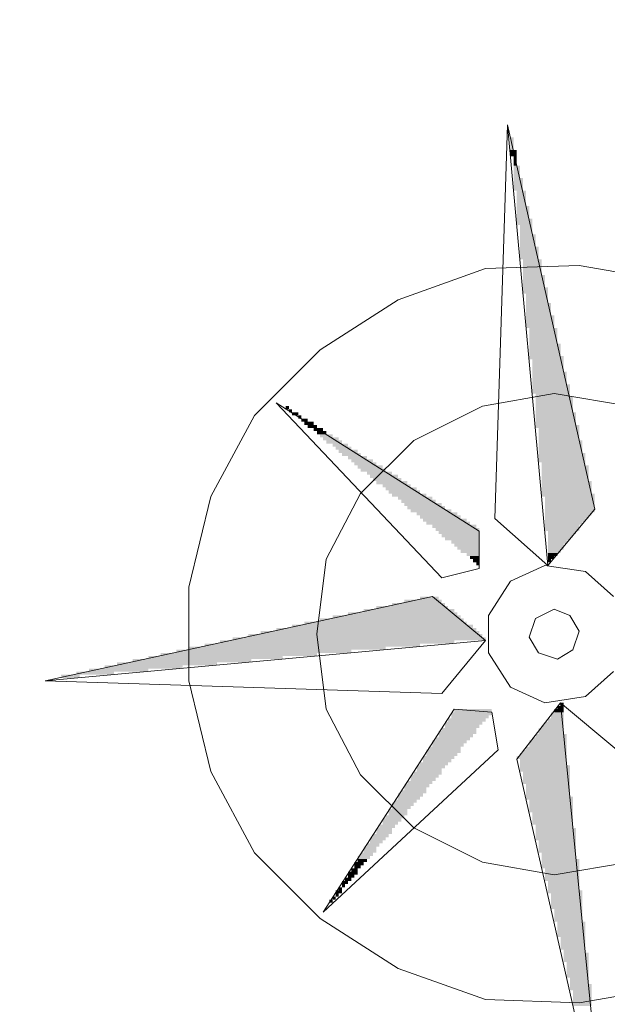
# Model space of a CAD drawing. Header units: millimetres. Extents: x -587 to 358276, y -26688 to 221215.
# Tile 216 of 256: x 11931 to 12011, y 11487 to 11621. Entities that reach past the tile are written whole.
import ezdxf

# ---------------------------------------------------------------- set-up
doc = ezdxf.new("R2010")
doc.units = ezdxf.units.MM
doc.header["$MEASUREMENT"] = 0
for name, color, linetype, lineweight in [('Nowe_820-G Rysunki Obrazki_Nr_pióra__1', 7, 'Continuous', 13), ('Nowe_820-G Rysunki Obrazki_Nr_pióra__23', 7, 'Continuous', 15), ('wymiarowanie', 176, 'Continuous', 9)]:
    doc.layers.add(name, color=color, linetype=linetype, lineweight=lineweight)
doc.styles.add('styl2', font='simplex.shx')
doc.dimstyles.new('Skala 1-50', dxfattribs={"dimtxt": 12, "dimasz": 5, "dimexe": 1, "dimexo": 1, "dimgap": 1.5, "dimtad": 1, "dimdec": 1, "dimrnd": 0.5, "dimtxsty": 'styl2', "dimblk": 'ARCHTICK', "dimcen": 5, "dimadec": 0, "dimazin": 0, "dimtfac": 1, "dimtdec": 1, "dimtmove": 1, "dimatfit": 3, "dimldrblk": 'ARCHTICK', "dimfxl": 5, "dimfxlon": 1, "dimlwd": -1, "dimlwe": -1, "dimarcsym": 0})

# ---------------------------------------------------------------- blocks, each defined once
blk = doc.blocks.new('_ArchTick')
at = {"color": 0, "linetype": 'ByBlock', "const_width": 0.15}
blk.add_lwpolyline([(-0.5, -0.5), (0.5, 0.5)], dxfattribs=at)
blk = doc.blocks.new('*D3621')
at = {"layer": 'Defpoints', "color": 0}
for p in [(11902.33, 11678.32), (11902.33, 11400.57), (11882.33, 11380.57)]:
    blk.add_point(p, dxfattribs=at)
at = {"layer": 'wymiarowanie', "color": 0}
for p, q in [((11882.33, 11673.32), (11882.33, 11679.32)), ((11902.33, 11673.32), (11902.33, 11679.32)), ((11882.33, 11678.32), (11902.33, 11678.32)), ((11902.33, 11678.32), (11948.55, 11678.32))]:
    blk.add_line(p, q, dxfattribs=at)
at = {"layer": 'wymiarowanie', "color": 0, "xscale": 5, "yscale": 5, "zscale": 5, "rotation": 180}
blk.add_blockref('_ArchTick', (11882.33, 11678.32), dxfattribs=at)
at = {"layer": 'wymiarowanie', "color": 0, "xscale": 5, "yscale": 5, "zscale": 5}
blk.add_blockref('_ArchTick', (11902.33, 11678.32), dxfattribs=at)
at = {"layer": 'wymiarowanie', "color": 0, "insert": (11938.31, 11686.12), "char_height": 12, "attachment_point": 5, "style": 'styl2'}
blk.add_mtext('20', dxfattribs=at)

msp = doc.modelspace()

# ---------------------------------------------------------------- hatches: boundary and pattern name
at = {"layer": 'Nowe_820-G Rysunki Obrazki_Nr_pióra__1', "linetype": 'Continuous', "lineweight": 0}
for points in [[(11998.31, 11604.78), (11997.88, 11604.78), (11997.88, 11603.09), (11998.31, 11603.09)], [(11998.31, 11604.78), (11997.88, 11604.78), (11997.88, 11603.09), (11998.31, 11603.09)], [(11997.88, 11603.09), (11997.88, 11602.24), (11998.73, 11602.24), (11998.73, 11603.09)], [(11997.88, 11603.09), (11997.88, 11602.24), (11998.73, 11602.24), (11998.73, 11603.09)], [(11998.31, 11600.97), (11998.73, 11600.97), (11998.73, 11602.24), (11998.31, 11602.24)], [(11998.31, 11600.97), (11998.73, 11600.97), (11998.73, 11602.24), (11998.31, 11602.24)], [(11998.31, 11599.28), (11999.15, 11599.28), (11999.15, 11600.97), (11998.31, 11600.97)], [(11998.31, 11599.28), (11999.15, 11599.28), (11999.15, 11600.97), (11998.31, 11600.97)], [(11998.31, 11597.58), (11999.58, 11597.58), (11999.58, 11599.28), (11998.31, 11599.28)], [(11998.31, 11597.58), (11999.58, 11597.58), (11999.58, 11599.28), (11998.31, 11599.28)], [(11998.73, 11595.47), (12000, 11595.47), (12000, 11597.58), (11998.73, 11597.58)], [(11998.73, 11595.47), (12000, 11595.47), (12000, 11597.58), (11998.73, 11597.58)], [(11998.73, 11593.77), (12000.42, 11593.77), (12000.42, 11595.47), (11998.73, 11595.47)], [(11998.73, 11593.77), (12000.42, 11593.77), (12000.42, 11595.47), (11998.73, 11595.47)], [(11998.73, 11592.93), (12000.85, 11592.93), (12000.85, 11593.77), (11998.73, 11593.77)], [(11998.73, 11592.93), (12000.85, 11592.93), (12000.85, 11593.77), (11998.73, 11593.77)], [(11999.15, 11591.66), (12000.85, 11591.66), (12000.85, 11592.93), (11999.15, 11592.93)], [(11999.15, 11591.66), (12000.85, 11591.66), (12000.85, 11592.93), (11999.15, 11592.93)], [(11999.15, 11589.96), (12001.27, 11589.96), (12001.27, 11591.66), (11999.15, 11591.66)], [(11999.15, 11589.96), (12001.27, 11589.96), (12001.27, 11591.66), (11999.15, 11591.66)], [(11999.15, 11588.27), (12001.69, 11588.27), (12001.69, 11589.96), (11999.15, 11589.96)], [(11999.15, 11588.27), (12001.69, 11588.27), (12001.69, 11589.96), (11999.15, 11589.96)], [(11999.58, 11586.15), (12002.12, 11586.15), (12002.12, 11588.27), (11999.58, 11588.27)], [(11999.58, 11586.15), (12002.12, 11586.15), (12002.12, 11588.27), (11999.58, 11588.27)], [(11999.58, 11584.46), (12002.54, 11584.46), (12002.54, 11586.15), (11999.58, 11586.15)], [(11999.58, 11584.46), (12002.54, 11584.46), (12002.54, 11586.15), (11999.58, 11586.15)], [(11999.58, 11583.61), (12002.96, 11583.61), (12002.96, 11584.46), (11999.58, 11584.46)], [(11999.58, 11583.61), (12002.96, 11583.61), (12002.96, 11584.46), (11999.58, 11584.46)], [(12000, 11582.34), (12002.96, 11582.34), (12002.96, 11583.61), (12000, 11583.61)], [(12000, 11582.34), (12002.96, 11582.34), (12002.96, 11583.61), (12000, 11583.61)], [(12000, 11580.65), (12003.39, 11580.65), (12003.39, 11582.34), (12000, 11582.34)], [(12000, 11580.65), (12003.39, 11580.65), (12003.39, 11582.34), (12000, 11582.34)], [(12000, 11578.96), (12003.81, 11578.96), (12003.81, 11580.65), (12000, 11580.65)], [(12000, 11578.96), (12003.81, 11578.96), (12003.81, 11580.65), (12000, 11580.65)], [(12000.42, 11576.84), (12004.23, 11576.84), (12004.23, 11578.96), (12000.42, 11578.96)], [(12000.42, 11576.84), (12004.23, 11576.84), (12004.23, 11578.96), (12000.42, 11578.96)], [(12000.42, 11575.15), (12004.66, 11575.15), (12004.66, 11576.84), (12000.42, 11576.84)], [(12000.42, 11575.15), (12004.66, 11575.15), (12004.66, 11576.84), (12000.42, 11576.84)], [(12000.42, 11574.72), (12005.08, 11574.72), (12005.08, 11575.15), (12000.42, 11575.15)], [(12000.42, 11574.72), (12005.08, 11574.72), (12005.08, 11575.15), (12000.42, 11575.15)], [(12000.85, 11573.03), (12005.08, 11573.03), (12005.08, 11574.72), (12000.85, 11574.72)], [(12000.85, 11573.03), (12005.08, 11573.03), (12005.08, 11574.72), (12000.85, 11574.72)], [(12000.85, 11571.34), (12005.5, 11571.34), (12005.5, 11573.03), (12000.85, 11573.03)], [(12000.85, 11571.34), (12005.5, 11571.34), (12005.5, 11573.03), (12000.85, 11573.03)], [(12000.85, 11570.07), (12005.93, 11570.07), (12005.93, 11571.34), (12000.85, 11571.34)], [(12000.85, 11570.07), (12005.93, 11570.07), (12005.93, 11571.34), (12000.85, 11571.34)], [(12001.27, 11569.64), (12005.93, 11569.64), (12005.93, 11570.07), (12001.27, 11570.07)], [(12001.27, 11569.64), (12005.93, 11569.64), (12005.93, 11570.07), (12001.27, 11570.07)], [(11967.83, 11568.37), (11967.4, 11568.37), (11967.4, 11567.95), (11967.83, 11567.95)], [(11967.83, 11568.37), (11967.4, 11568.37), (11967.4, 11567.95), (11967.83, 11567.95)], [(12001.27, 11567.53), (12006.35, 11567.53), (12006.35, 11569.64), (12001.27, 11569.64)], [(12001.27, 11567.53), (12006.35, 11567.53), (12006.35, 11569.64), (12001.27, 11569.64)], [(11967.83, 11567.53), (11968.25, 11567.53), (11968.25, 11567.95), (11967.83, 11567.95)], [(11967.83, 11567.53), (11968.25, 11567.53), (11968.25, 11567.95), (11967.83, 11567.95)], [(11968.25, 11567.1), (11969.1, 11567.1), (11969.1, 11567.53), (11968.25, 11567.53)], [(11968.25, 11567.1), (11969.1, 11567.1), (11969.1, 11567.53), (11968.25, 11567.53)], [(11969.1, 11566.68), (11969.52, 11566.68), (11969.52, 11567.1), (11969.1, 11567.1)], [(11969.1, 11566.68), (11969.52, 11566.68), (11969.52, 11567.1), (11969.1, 11567.1)], [(12001.27, 11565.83), (12006.77, 11565.83), (12006.77, 11567.53), (12001.27, 11567.53)], [(12001.27, 11565.83), (12006.77, 11565.83), (12006.77, 11567.53), (12001.27, 11567.53)], [(11969.52, 11566.26), (11970.37, 11566.26), (11970.37, 11566.68), (11969.52, 11566.68)], [(11969.52, 11566.26), (11970.37, 11566.26), (11970.37, 11566.68), (11969.52, 11566.68)], [(11969.94, 11565.83), (11971.21, 11565.83), (11971.21, 11566.26), (11969.94, 11566.26)], [(11969.94, 11565.83), (11971.21, 11565.83), (11971.21, 11566.26), (11969.94, 11566.26)], [(11970.37, 11565.41), (11971.64, 11565.41), (11971.64, 11565.83), (11970.37, 11565.83)], [(11970.37, 11565.41), (11971.64, 11565.41), (11971.64, 11565.83), (11970.37, 11565.83)], [(12001.27, 11565.41), (12007.2, 11565.41), (12007.2, 11565.83), (12001.27, 11565.83)], [(12001.27, 11565.41), (12007.2, 11565.41), (12007.2, 11565.83), (12001.27, 11565.83)], [(11971.21, 11564.99), (11972.48, 11564.99), (11972.48, 11565.41), (11971.21, 11565.41)], [(11971.21, 11564.99), (11972.48, 11564.99), (11972.48, 11565.41), (11971.21, 11565.41)], [(11971.64, 11564.56), (11972.91, 11564.56), (11972.91, 11564.99), (11971.64, 11564.99)], [(11971.64, 11564.56), (11972.91, 11564.56), (11972.91, 11564.99), (11971.64, 11564.99)], [(11972.06, 11564.14), (11973.75, 11564.14), (11973.75, 11564.56), (11972.06, 11564.56)], [(11972.06, 11564.14), (11973.75, 11564.14), (11973.75, 11564.56), (11972.06, 11564.56)], [(12001.69, 11563.72), (12007.2, 11563.72), (12007.2, 11565.41), (12001.69, 11565.41)], [(12001.69, 11563.72), (12007.2, 11563.72), (12007.2, 11565.41), (12001.69, 11565.41)], [(11972.48, 11563.72), (11974.6, 11563.72), (11974.6, 11564.14), (11972.48, 11564.14)], [(11972.48, 11563.72), (11974.6, 11563.72), (11974.6, 11564.14), (11972.48, 11564.14)], [(11972.91, 11563.29), (11975.02, 11563.29), (11975.02, 11563.72), (11972.91, 11563.72)], [(11972.91, 11563.29), (11975.02, 11563.29), (11975.02, 11563.72), (11972.91, 11563.72)], [(11973.75, 11562.87), (11975.87, 11562.87), (11975.87, 11563.29), (11973.75, 11563.29)], [(11973.75, 11562.87), (11975.87, 11562.87), (11975.87, 11563.29), (11973.75, 11563.29)], [(12001.69, 11562.02), (12007.62, 11562.02), (12007.62, 11563.72), (12001.69, 11563.72)], [(12001.69, 11562.02), (12007.62, 11562.02), (12007.62, 11563.72), (12001.69, 11563.72)], [(11974.18, 11562.45), (11976.29, 11562.45), (11976.29, 11562.87), (11974.18, 11562.87)], [(11974.18, 11562.45), (11976.29, 11562.45), (11976.29, 11562.87), (11974.18, 11562.87)], [(11974.6, 11562.02), (11977.14, 11562.02), (11977.14, 11562.45), (11974.6, 11562.45)], [(11974.6, 11562.02), (11977.14, 11562.02), (11977.14, 11562.45), (11974.6, 11562.45)], [(11975.02, 11561.6), (11977.56, 11561.6), (11977.56, 11562.02), (11975.02, 11562.02)], [(11975.02, 11561.6), (11977.56, 11561.6), (11977.56, 11562.02), (11975.02, 11562.02)], [(12001.69, 11560.75), (12008.04, 11560.75), (12008.04, 11562.02), (12001.69, 11562.02)], [(12001.69, 11560.75), (12008.04, 11560.75), (12008.04, 11562.02), (12001.69, 11562.02)], [(11975.87, 11561.18), (11978.41, 11561.18), (11978.41, 11561.6), (11975.87, 11561.6)], [(11975.87, 11561.18), (11978.41, 11561.18), (11978.41, 11561.6), (11975.87, 11561.6)], [(11976.29, 11560.75), (11979.26, 11560.75), (11979.26, 11561.18), (11976.29, 11561.18)], [(11976.29, 11560.75), (11979.26, 11560.75), (11979.26, 11561.18), (11976.29, 11561.18)], [(11976.72, 11560.33), (11979.68, 11560.33), (11979.68, 11560.75), (11976.72, 11560.75)], [(11976.72, 11560.33), (11979.68, 11560.33), (11979.68, 11560.75), (11976.72, 11560.75)], [(12002.12, 11560.33), (12008.04, 11560.33), (12008.04, 11560.75), (12002.12, 11560.75)], [(12002.12, 11560.33), (12008.04, 11560.33), (12008.04, 11560.75), (12002.12, 11560.75)], [(11977.14, 11559.91), (11980.53, 11559.91), (11980.53, 11560.33), (11977.14, 11560.33)], [(11977.14, 11559.91), (11980.53, 11559.91), (11980.53, 11560.33), (11977.14, 11560.33)], [(11977.56, 11559.48), (11980.95, 11559.48), (11980.95, 11559.91), (11977.56, 11559.91)], [(11977.56, 11559.48), (11980.95, 11559.48), (11980.95, 11559.91), (11977.56, 11559.91)], [(11978.41, 11559.06), (11981.8, 11559.06), (11981.8, 11559.48), (11978.41, 11559.48)], [(11978.41, 11559.06), (11981.8, 11559.06), (11981.8, 11559.48), (11978.41, 11559.48)], [(11978.83, 11558.64), (11982.64, 11558.64), (11982.64, 11559.06), (11978.83, 11559.06)], [(11978.83, 11558.64), (11982.64, 11558.64), (11982.64, 11559.06), (11978.83, 11559.06)], [(12002.12, 11558.21), (12008.47, 11558.21), (12008.47, 11560.33), (12002.12, 11560.33)], [(12002.12, 11558.21), (12008.47, 11558.21), (12008.47, 11560.33), (12002.12, 11560.33)], [(11979.26, 11558.21), (11983.07, 11558.21), (11983.07, 11558.64), (11979.26, 11558.64)], [(11979.26, 11558.21), (11983.07, 11558.21), (11983.07, 11558.64), (11979.26, 11558.64)], [(11979.68, 11557.79), (11983.91, 11557.79), (11983.91, 11558.21), (11979.68, 11558.21)], [(11979.68, 11557.79), (11983.91, 11557.79), (11983.91, 11558.21), (11979.68, 11558.21)], [(11980.53, 11557.37), (11984.34, 11557.37), (11984.34, 11557.79), (11980.53, 11557.79)], [(11980.53, 11557.37), (11984.34, 11557.37), (11984.34, 11557.79), (11980.53, 11557.79)], [(12002.12, 11556.52), (12008.89, 11556.52), (12008.89, 11558.21), (12002.12, 11558.21)], [(12002.12, 11556.52), (12008.89, 11556.52), (12008.89, 11558.21), (12002.12, 11558.21)], [(11980.95, 11556.94), (11985.18, 11556.94), (11985.18, 11557.37), (11980.95, 11557.37)], [(11980.95, 11556.94), (11985.18, 11556.94), (11985.18, 11557.37), (11980.95, 11557.37)], [(11981.37, 11556.52), (11985.61, 11556.52), (11985.61, 11556.94), (11981.37, 11556.94)], [(11981.37, 11556.52), (11985.61, 11556.52), (11985.61, 11556.94), (11981.37, 11556.94)], [(11981.8, 11556.1), (11986.45, 11556.1), (11986.45, 11556.52), (11981.8, 11556.52)], [(11981.8, 11556.1), (11986.45, 11556.1), (11986.45, 11556.52), (11981.8, 11556.52)], [(12002.12, 11556.1), (12009.31, 11556.1), (12009.31, 11556.52), (12002.12, 11556.52)], [(12002.12, 11556.1), (12009.31, 11556.1), (12009.31, 11556.52), (12002.12, 11556.52)], [(11982.64, 11555.67), (11987.3, 11555.67), (11987.3, 11556.1), (11982.64, 11556.1)], [(11982.64, 11555.67), (11987.3, 11555.67), (11987.3, 11556.1), (11982.64, 11556.1)], [(11983.07, 11555.25), (11987.72, 11555.25), (11987.72, 11555.67), (11983.07, 11555.67)], [(11983.07, 11555.25), (11987.72, 11555.25), (11987.72, 11555.67), (11983.07, 11555.67)], [(11983.49, 11554.83), (11988.57, 11554.83), (11988.57, 11555.25), (11983.49, 11555.25)], [(11983.49, 11554.83), (11988.57, 11554.83), (11988.57, 11555.25), (11983.49, 11555.25)], [(12002.54, 11553.98), (12009.31, 11553.98), (12009.31, 11556.1), (12002.54, 11556.1)], [(12002.54, 11553.98), (12009.31, 11553.98), (12009.31, 11556.1), (12002.54, 11556.1)], [(11983.91, 11554.4), (11988.99, 11554.4), (11988.99, 11554.83), (11983.91, 11554.83)], [(11983.91, 11554.4), (11988.99, 11554.4), (11988.99, 11554.83), (11983.91, 11554.83)], [(11984.34, 11553.98), (11989.84, 11553.98), (11989.84, 11554.4), (11984.34, 11554.4)], [(11984.34, 11553.98), (11989.84, 11553.98), (11989.84, 11554.4), (11984.34, 11554.4)], [(11985.18, 11553.56), (11990.69, 11553.56), (11990.69, 11553.98), (11985.18, 11553.98)], [(11985.18, 11553.56), (11990.69, 11553.56), (11990.69, 11553.98), (11985.18, 11553.98)], [(12002.54, 11553.56), (12008.89, 11553.56), (12008.89, 11553.98), (12002.54, 11553.98)], [(12002.54, 11553.56), (12008.89, 11553.56), (12008.89, 11553.98), (12002.54, 11553.98)], [(11985.61, 11553.13), (11991.11, 11553.13), (11991.11, 11553.56), (11985.61, 11553.56)], [(11985.61, 11553.13), (11991.11, 11553.13), (11991.11, 11553.56), (11985.61, 11553.56)], [(11986.03, 11552.71), (11991.96, 11552.71), (11991.96, 11553.13), (11986.03, 11553.13)], [(11986.03, 11552.71), (11991.96, 11552.71), (11991.96, 11553.13), (11986.03, 11553.13)], [(11986.45, 11552.29), (11992.38, 11552.29), (11992.38, 11552.71), (11986.45, 11552.71)], [(11986.45, 11552.29), (11992.38, 11552.29), (11992.38, 11552.71), (11986.45, 11552.71)], [(12002.54, 11553.13), (12008.47, 11553.13), (12008.47, 11553.56), (12002.54, 11553.56)], [(12002.54, 11553.13), (12008.47, 11553.13), (12008.47, 11553.56), (12002.54, 11553.56)], [(12002.54, 11552.71), (12008.04, 11552.71), (12008.04, 11553.13), (12002.54, 11553.13)], [(12002.54, 11552.71), (12008.04, 11552.71), (12008.04, 11553.13), (12002.54, 11553.13)], [(12002.54, 11552.29), (12007.62, 11552.29), (12007.62, 11552.71), (12002.54, 11552.71)], [(12002.54, 11552.29), (12007.62, 11552.29), (12007.62, 11552.71), (12002.54, 11552.71)], [(11987.3, 11551.86), (11993.23, 11551.86), (11993.23, 11552.29), (11987.3, 11552.29)], [(11987.3, 11551.86), (11993.23, 11551.86), (11993.23, 11552.29), (11987.3, 11552.29)], [(11987.72, 11551.44), (11993.65, 11551.44), (11993.65, 11551.86), (11987.72, 11551.86)], [(11987.72, 11551.44), (11993.65, 11551.44), (11993.65, 11551.86), (11987.72, 11551.86)], [(11988.15, 11551.02), (11993.65, 11551.02), (11993.65, 11551.44), (11988.15, 11551.44)], [(11988.15, 11551.02), (11993.65, 11551.02), (11993.65, 11551.44), (11988.15, 11551.44)], [(11988.57, 11550.59), (11993.65, 11550.59), (11993.65, 11551.02), (11988.57, 11551.02)], [(11988.57, 11550.59), (11993.65, 11550.59), (11993.65, 11551.02), (11988.57, 11551.02)], [(12002.54, 11551.44), (12007.2, 11551.44), (12007.2, 11552.29), (12002.54, 11552.29)], [(12002.54, 11551.44), (12007.2, 11551.44), (12007.2, 11552.29), (12002.54, 11552.29)], [(12002.96, 11551.02), (12006.77, 11551.02), (12006.77, 11551.44), (12002.96, 11551.44)], [(12002.96, 11551.02), (12006.77, 11551.02), (12006.77, 11551.44), (12002.96, 11551.44)], [(12002.96, 11550.59), (12006.35, 11550.59), (12006.35, 11551.02), (12002.96, 11551.02)], [(12002.96, 11550.59), (12006.35, 11550.59), (12006.35, 11551.02), (12002.96, 11551.02)], [(11988.99, 11550.17), (11993.65, 11550.17), (11993.65, 11550.59), (11988.99, 11550.59)], [(11988.99, 11550.17), (11993.65, 11550.17), (11993.65, 11550.59), (11988.99, 11550.59)], [(11989.84, 11549.75), (11993.65, 11549.75), (11993.65, 11550.17), (11989.84, 11550.17)], [(11989.84, 11549.75), (11993.65, 11549.75), (11993.65, 11550.17), (11989.84, 11550.17)], [(11990.26, 11549.32), (11993.65, 11549.32), (11993.65, 11549.75), (11990.26, 11549.75)], [(11990.26, 11549.32), (11993.65, 11549.32), (11993.65, 11549.75), (11990.26, 11549.75)], [(12002.96, 11550.17), (12005.93, 11550.17), (12005.93, 11550.59), (12002.96, 11550.59)], [(12002.96, 11550.17), (12005.93, 11550.17), (12005.93, 11550.59), (12002.96, 11550.59)], [(12002.96, 11549.75), (12005.5, 11549.75), (12005.5, 11550.17), (12002.96, 11550.17)], [(12002.96, 11549.75), (12005.5, 11549.75), (12005.5, 11550.17), (12002.96, 11550.17)], [(12002.96, 11548.9), (12005.08, 11548.9), (12005.08, 11549.75), (12002.96, 11549.75)], [(12002.96, 11548.9), (12005.08, 11548.9), (12005.08, 11549.75), (12002.96, 11549.75)], [(11990.69, 11548.9), (11993.65, 11548.9), (11993.65, 11549.32), (11990.69, 11549.32)], [(11990.69, 11548.9), (11993.65, 11548.9), (11993.65, 11549.32), (11990.69, 11549.32)], [(11991.11, 11548.48), (11993.65, 11548.48), (11993.65, 11548.9), (11991.11, 11548.9)], [(11991.11, 11548.48), (11993.65, 11548.48), (11993.65, 11548.9), (11991.11, 11548.9)], [(11991.96, 11548.05), (11993.65, 11548.05), (11993.65, 11548.48), (11991.96, 11548.48)], [(11991.96, 11548.05), (11993.65, 11548.05), (11993.65, 11548.48), (11991.96, 11548.48)], [(12002.96, 11548.48), (12004.66, 11548.48), (12004.66, 11548.9), (12002.96, 11548.9)], [(12002.96, 11548.48), (12004.66, 11548.48), (12004.66, 11548.9), (12002.96, 11548.9)], [(12002.96, 11548.05), (12004.23, 11548.05), (12004.23, 11548.48), (12002.96, 11548.48)], [(12002.96, 11548.05), (12004.23, 11548.05), (12004.23, 11548.48), (12002.96, 11548.48)], [(11992.38, 11547.63), (11993.65, 11547.63), (11993.65, 11548.05), (11992.38, 11548.05)], [(11992.38, 11547.63), (11993.65, 11547.63), (11993.65, 11548.05), (11992.38, 11548.05)], [(11992.8, 11547.21), (11993.65, 11547.21), (11993.65, 11547.63), (11992.8, 11547.63)], [(11992.8, 11547.21), (11993.65, 11547.21), (11993.65, 11547.63), (11992.8, 11547.63)], [(11993.23, 11547.21), (11993.23, 11546.78), (11993.65, 11546.78), (11993.65, 11547.21)], [(11993.23, 11547.21), (11993.23, 11546.78), (11993.65, 11546.78), (11993.65, 11547.21)], [(12002.96, 11547.63), (12003.81, 11547.63), (12003.81, 11548.05), (12002.96, 11548.05)], [(12002.96, 11547.63), (12003.81, 11547.63), (12003.81, 11548.05), (12002.96, 11548.05)], [(12002.96, 11547.63), (12002.96, 11547.21), (12003.39, 11547.21), (12003.39, 11547.63)], [(12002.96, 11547.63), (12002.96, 11547.21), (12003.39, 11547.21), (12003.39, 11547.63)], [(11981.8, 11541.28), (11988.99, 11541.28), (11988.99, 11541.7), (11981.8, 11541.7)], [(11981.8, 11541.28), (11988.99, 11541.28), (11988.99, 11541.7), (11981.8, 11541.7)], [(11983.49, 11541.7), (11988.57, 11541.7), (11988.57, 11542.13), (11983.49, 11542.13)], [(11983.49, 11541.7), (11988.57, 11541.7), (11988.57, 11542.13), (11983.49, 11542.13)], [(11985.61, 11542.13), (11988.15, 11542.13), (11988.15, 11542.55), (11985.61, 11542.55)], [(11985.61, 11542.13), (11988.15, 11542.13), (11988.15, 11542.55), (11985.61, 11542.55)], [(11975.87, 11540.01), (11990.69, 11540.01), (11990.69, 11540.43), (11975.87, 11540.43)], [(11975.87, 11540.01), (11990.69, 11540.01), (11990.69, 11540.43), (11975.87, 11540.43)], [(11977.99, 11540.43), (11990.26, 11540.43), (11990.26, 11540.86), (11977.99, 11540.86)], [(11977.99, 11540.43), (11990.26, 11540.43), (11990.26, 11540.86), (11977.99, 11540.86)], [(11979.68, 11540.86), (11989.42, 11540.86), (11989.42, 11541.28), (11979.68, 11541.28)], [(11979.68, 11540.86), (11989.42, 11540.86), (11989.42, 11541.28), (11979.68, 11541.28)], [(11969.94, 11538.74), (11991.96, 11538.74), (11991.96, 11539.16), (11969.94, 11539.16)], [(11969.94, 11538.74), (11991.96, 11538.74), (11991.96, 11539.16), (11969.94, 11539.16)], [(11972.06, 11539.16), (11991.53, 11539.16), (11991.53, 11539.59), (11972.06, 11539.59)], [(11972.06, 11539.16), (11991.53, 11539.16), (11991.53, 11539.59), (11972.06, 11539.59)], [(11973.75, 11539.59), (11991.11, 11539.59), (11991.11, 11540.01), (11973.75, 11540.01)], [(11973.75, 11539.59), (11991.11, 11539.59), (11991.11, 11540.01), (11973.75, 11540.01)], [(11964.02, 11537.47), (11993.65, 11537.47), (11993.65, 11537.89), (11964.02, 11537.89)], [(11964.02, 11537.47), (11993.65, 11537.47), (11993.65, 11537.89), (11964.02, 11537.89)], [(11966.13, 11537.89), (11993.23, 11537.89), (11993.23, 11538.32), (11966.13, 11538.32)], [(11966.13, 11537.89), (11993.23, 11537.89), (11993.23, 11538.32), (11966.13, 11538.32)], [(11968.25, 11538.32), (11992.8, 11538.32), (11992.8, 11538.74), (11968.25, 11538.74)], [(11968.25, 11538.32), (11992.8, 11538.32), (11992.8, 11538.74), (11968.25, 11538.74)], [(11958.51, 11536.2), (11990.26, 11536.2), (11990.26, 11536.62), (11958.51, 11536.62)], [(11958.51, 11536.2), (11990.26, 11536.2), (11990.26, 11536.62), (11958.51, 11536.62)], [(11960.21, 11536.62), (11994.5, 11536.62), (11994.5, 11537.05), (11960.21, 11537.05)], [(11960.21, 11536.62), (11994.5, 11536.62), (11994.5, 11537.05), (11960.21, 11537.05)], [(11962.32, 11537.05), (11994.07, 11537.05), (11994.07, 11537.47), (11962.32, 11537.47)], [(11962.32, 11537.05), (11994.07, 11537.05), (11994.07, 11537.47), (11962.32, 11537.47)], [(11952.59, 11534.93), (11976.29, 11534.93), (11976.29, 11535.35), (11952.59, 11535.35)], [(11952.59, 11534.93), (11976.29, 11534.93), (11976.29, 11535.35), (11952.59, 11535.35)], [(11954.28, 11535.35), (11980.95, 11535.35), (11980.95, 11535.78), (11954.28, 11535.78)], [(11954.28, 11535.35), (11980.95, 11535.35), (11980.95, 11535.78), (11954.28, 11535.78)], [(11956.4, 11535.78), (11985.61, 11535.78), (11985.61, 11536.2), (11956.4, 11536.2)], [(11956.4, 11535.78), (11985.61, 11535.78), (11985.61, 11536.2), (11956.4, 11536.2)], [(11946.66, 11533.66), (11962.75, 11533.66), (11962.75, 11534.08), (11946.66, 11534.08)], [(11946.66, 11533.66), (11962.75, 11533.66), (11962.75, 11534.08), (11946.66, 11534.08)], [(11948.78, 11534.08), (11966.98, 11534.08), (11966.98, 11534.51), (11948.78, 11534.51)], [(11948.78, 11534.08), (11966.98, 11534.08), (11966.98, 11534.51), (11948.78, 11534.51)], [(11950.47, 11534.51), (11971.64, 11534.51), (11971.64, 11534.93), (11950.47, 11534.93)], [(11950.47, 11534.51), (11971.64, 11534.51), (11971.64, 11534.93), (11950.47, 11534.93)], [(11939.04, 11531.97), (11944.12, 11531.97), (11944.12, 11532.39), (11939.04, 11532.39)], [(11939.04, 11531.97), (11944.12, 11531.97), (11944.12, 11532.39), (11939.04, 11532.39)], [(11940.73, 11532.39), (11948.78, 11532.39), (11948.78, 11532.81), (11940.73, 11532.81)], [(11940.73, 11532.39), (11948.78, 11532.39), (11948.78, 11532.81), (11940.73, 11532.81)], [(11942.85, 11532.81), (11953.43, 11532.81), (11953.43, 11533.24), (11942.85, 11533.24)], [(11942.85, 11532.81), (11953.43, 11532.81), (11953.43, 11533.24), (11942.85, 11533.24)], [(11944.54, 11533.24), (11958.09, 11533.24), (11958.09, 11533.66), (11944.54, 11533.66)], [(11944.54, 11533.24), (11958.09, 11533.24), (11958.09, 11533.66), (11944.54, 11533.66)], [(11936.92, 11531.54), (11939.46, 11531.54), (11939.46, 11531.97), (11936.92, 11531.97)], [(11936.92, 11531.54), (11939.46, 11531.54), (11939.46, 11531.97), (11936.92, 11531.97)], [(11990.26, 11526.89), (11995.34, 11526.89), (11995.34, 11527.31), (11990.26, 11527.31)], [(11990.26, 11526.89), (11995.34, 11526.89), (11995.34, 11527.31), (11990.26, 11527.31)], [(12003.81, 11526.89), (12005.08, 11526.89), (12005.08, 11527.31), (12003.81, 11527.31)], [(12003.81, 11526.89), (12005.08, 11526.89), (12005.08, 11527.31), (12003.81, 11527.31)], [(12004.23, 11527.31), (12005.08, 11527.31), (12005.08, 11527.73), (12004.23, 11527.73)], [(12004.23, 11527.31), (12005.08, 11527.31), (12005.08, 11527.73), (12004.23, 11527.73)], [(12004.66, 11527.73), (12005.08, 11527.73), (12005.08, 11528.16), (12004.66, 11528.16)], [(12004.66, 11527.73), (12005.08, 11527.73), (12005.08, 11528.16), (12004.66, 11528.16)], [(11989.42, 11525.62), (11994.5, 11525.62), (11994.5, 11526.04), (11989.42, 11526.04)], [(11989.42, 11525.62), (11994.5, 11525.62), (11994.5, 11526.04), (11989.42, 11526.04)], [(11989.84, 11526.46), (11995.34, 11526.46), (11995.34, 11526.89), (11989.84, 11526.89)], [(11989.84, 11526.46), (11995.34, 11526.46), (11995.34, 11526.89), (11989.84, 11526.89)], [(11989.84, 11526.04), (11994.92, 11526.04), (11994.92, 11526.46), (11989.84, 11526.46)], [(11989.84, 11526.04), (11994.92, 11526.04), (11994.92, 11526.46), (11989.84, 11526.46)], [(12002.96, 11525.62), (12005.08, 11525.62), (12005.08, 11526.04), (12002.96, 11526.04)], [(12002.96, 11525.62), (12005.08, 11525.62), (12005.08, 11526.04), (12002.96, 11526.04)], [(12003.39, 11526.04), (12005.08, 11526.04), (12005.08, 11526.89), (12003.39, 11526.89)], [(12003.39, 11526.04), (12005.08, 11526.04), (12005.08, 11526.89), (12003.39, 11526.89)], [(11988.15, 11523.92), (11993.23, 11523.92), (11993.23, 11524.35), (11988.15, 11524.35)], [(11988.15, 11523.92), (11993.23, 11523.92), (11993.23, 11524.35), (11988.15, 11524.35)], [(11988.57, 11524.35), (11993.23, 11524.35), (11993.23, 11524.77), (11988.57, 11524.77)], [(11988.57, 11524.35), (11993.23, 11524.35), (11993.23, 11524.77), (11988.57, 11524.77)], [(11988.99, 11525.19), (11994.07, 11525.19), (11994.07, 11525.62), (11988.99, 11525.62)], [(11988.99, 11525.19), (11994.07, 11525.19), (11994.07, 11525.62), (11988.99, 11525.62)], [(11988.99, 11524.77), (11993.65, 11524.77), (11993.65, 11525.19), (11988.99, 11525.19)], [(11988.99, 11524.77), (11993.65, 11524.77), (11993.65, 11525.19), (11988.99, 11525.19)], [(12001.69, 11523.92), (12005.08, 11523.92), (12005.08, 11524.77), (12001.69, 11524.77)], [(12001.69, 11523.92), (12005.08, 11523.92), (12005.08, 11524.77), (12001.69, 11524.77)], [(12002.12, 11524.77), (12005.08, 11524.77), (12005.08, 11525.19), (12002.12, 11525.19)], [(12002.12, 11524.77), (12005.08, 11524.77), (12005.08, 11525.19), (12002.12, 11525.19)], [(12002.54, 11525.19), (12005.08, 11525.19), (12005.08, 11525.62), (12002.54, 11525.62)], [(12002.54, 11525.19), (12005.08, 11525.19), (12005.08, 11525.62), (12002.54, 11525.62)], [(11987.3, 11522.65), (11991.96, 11522.65), (11991.96, 11523.08), (11987.3, 11523.08)], [(11987.3, 11522.65), (11991.96, 11522.65), (11991.96, 11523.08), (11987.3, 11523.08)], [(11987.72, 11523.08), (11992.38, 11523.08), (11992.38, 11523.5), (11987.72, 11523.5)], [(11987.72, 11523.08), (11992.38, 11523.08), (11992.38, 11523.5), (11987.72, 11523.5)], [(11988.15, 11523.5), (11992.8, 11523.5), (11992.8, 11523.92), (11988.15, 11523.92)], [(11988.15, 11523.5), (11992.8, 11523.5), (11992.8, 11523.92), (11988.15, 11523.92)], [(12000.42, 11522.23), (12005.5, 11522.23), (12005.5, 11523.08), (12000.42, 11523.08)], [(12000.42, 11522.23), (12005.5, 11522.23), (12005.5, 11523.08), (12000.42, 11523.08)], [(12000.85, 11523.08), (12005.5, 11523.08), (12005.5, 11523.5), (12000.85, 11523.5)], [(12000.85, 11523.08), (12005.5, 11523.08), (12005.5, 11523.5), (12000.85, 11523.5)], [(12001.27, 11523.5), (12005.5, 11523.5), (12005.5, 11523.92), (12001.27, 11523.92)], [(12001.27, 11523.5), (12005.5, 11523.5), (12005.5, 11523.92), (12001.27, 11523.92)], [(11986.45, 11521.38), (11991.11, 11521.38), (11991.11, 11521.81), (11986.45, 11521.81)], [(11986.45, 11521.38), (11991.11, 11521.38), (11991.11, 11521.81), (11986.45, 11521.81)], [(11986.88, 11521.81), (11991.11, 11521.81), (11991.11, 11522.23), (11986.88, 11522.23)], [(11986.88, 11521.81), (11991.11, 11521.81), (11991.11, 11522.23), (11986.88, 11522.23)], [(11987.3, 11522.23), (11991.53, 11522.23), (11991.53, 11522.65), (11987.3, 11522.65)], [(11987.3, 11522.23), (11991.53, 11522.23), (11991.53, 11522.65), (11987.3, 11522.65)], [(11999.58, 11521.38), (12005.5, 11521.38), (12005.5, 11521.81), (11999.58, 11521.81)], [(11999.58, 11521.38), (12005.5, 11521.38), (12005.5, 11521.81), (11999.58, 11521.81)], [(12000, 11521.81), (12005.5, 11521.81), (12005.5, 11522.23), (12000, 11522.23)], [(12000, 11521.81), (12005.5, 11521.81), (12005.5, 11522.23), (12000, 11522.23)], [(11986.03, 11520.54), (11990.26, 11520.54), (11990.26, 11520.96), (11986.03, 11520.96)], [(11986.03, 11520.54), (11990.26, 11520.54), (11990.26, 11520.96), (11986.03, 11520.96)], [(11986.03, 11520.11), (11989.84, 11520.11), (11989.84, 11520.54), (11986.03, 11520.54)], [(11986.03, 11520.11), (11989.84, 11520.11), (11989.84, 11520.54), (11986.03, 11520.54)], [(11986.45, 11520.96), (11990.69, 11520.96), (11990.69, 11521.38), (11986.45, 11521.38)], [(11986.45, 11520.96), (11990.69, 11520.96), (11990.69, 11521.38), (11986.45, 11521.38)], [(11998.73, 11520.96), (11998.73, 11520.54), (12005.5, 11520.54), (12005.5, 11520.96)], [(11998.73, 11520.96), (11998.73, 11520.54), (12005.5, 11520.54), (12005.5, 11520.96)], [(11999.15, 11520.96), (12005.5, 11520.96), (12005.5, 11521.38), (11999.15, 11521.38)], [(11999.15, 11520.96), (12005.5, 11520.96), (12005.5, 11521.38), (11999.15, 11521.38)], [(11999.15, 11519.69), (12005.5, 11519.69), (12005.5, 11520.54), (11999.15, 11520.54)], [(11999.15, 11519.69), (12005.5, 11519.69), (12005.5, 11520.54), (11999.15, 11520.54)], [(11985.18, 11519.27), (11988.99, 11519.27), (11988.99, 11519.69), (11985.18, 11519.69)], [(11985.18, 11519.27), (11988.99, 11519.27), (11988.99, 11519.69), (11985.18, 11519.69)], [(11985.18, 11518.84), (11988.57, 11518.84), (11988.57, 11519.27), (11985.18, 11519.27)], [(11985.18, 11518.84), (11988.57, 11518.84), (11988.57, 11519.27), (11985.18, 11519.27)], [(11985.61, 11519.69), (11989.42, 11519.69), (11989.42, 11520.11), (11985.61, 11520.11)], [(11985.61, 11519.69), (11989.42, 11519.69), (11989.42, 11520.11), (11985.61, 11520.11)], [(11999.15, 11518.84), (12005.93, 11518.84), (12005.93, 11519.69), (11999.15, 11519.69)], [(11999.15, 11518.84), (12005.93, 11518.84), (12005.93, 11519.69), (11999.15, 11519.69)], [(11984.34, 11518), (11988.15, 11518), (11988.15, 11518.42), (11984.34, 11518.42)], [(11984.34, 11518), (11988.15, 11518), (11988.15, 11518.42), (11984.34, 11518.42)], [(11984.34, 11517.57), (11987.72, 11517.57), (11987.72, 11518), (11984.34, 11518)], [(11984.34, 11517.57), (11987.72, 11517.57), (11987.72, 11518), (11984.34, 11518)], [(11984.76, 11518.42), (11988.57, 11518.42), (11988.57, 11518.84), (11984.76, 11518.84)], [(11984.76, 11518.42), (11988.57, 11518.42), (11988.57, 11518.84), (11984.76, 11518.84)], [(11999.58, 11517.15), (12005.93, 11517.15), (12005.93, 11518.84), (11999.58, 11518.84)], [(11999.58, 11517.15), (12005.93, 11517.15), (12005.93, 11518.84), (11999.58, 11518.84)], [(11983.49, 11516.73), (11986.88, 11516.73), (11986.88, 11517.15), (11983.49, 11517.15)], [(11983.49, 11516.73), (11986.88, 11516.73), (11986.88, 11517.15), (11983.49, 11517.15)], [(11983.49, 11516.3), (11986.45, 11516.3), (11986.45, 11516.73), (11983.49, 11516.73)], [(11983.49, 11516.3), (11986.45, 11516.3), (11986.45, 11516.73), (11983.49, 11516.73)], [(11983.91, 11517.15), (11987.3, 11517.15), (11987.3, 11517.57), (11983.91, 11517.57)], [(11983.91, 11517.15), (11987.3, 11517.15), (11987.3, 11517.57), (11983.91, 11517.57)], [(12000, 11515.46), (12005.93, 11515.46), (12005.93, 11517.15), (12000, 11517.15)], [(12000, 11515.46), (12005.93, 11515.46), (12005.93, 11517.15), (12000, 11517.15)], [(11982.22, 11514.61), (11985.18, 11514.61), (11985.18, 11515.03), (11982.22, 11515.03)], [(11982.22, 11514.61), (11985.18, 11514.61), (11985.18, 11515.03), (11982.22, 11515.03)], [(11982.64, 11515.46), (11986.03, 11515.46), (11986.03, 11515.88), (11982.64, 11515.88)], [(11982.64, 11515.46), (11986.03, 11515.46), (11986.03, 11515.88), (11982.64, 11515.88)], [(11982.64, 11515.03), (11985.61, 11515.03), (11985.61, 11515.46), (11982.64, 11515.46)], [(11982.64, 11515.03), (11985.61, 11515.03), (11985.61, 11515.46), (11982.64, 11515.46)], [(11983.07, 11515.88), (11986.45, 11515.88), (11986.45, 11516.3), (11983.07, 11516.3)], [(11983.07, 11515.88), (11986.45, 11515.88), (11986.45, 11516.3), (11983.07, 11516.3)], [(12000, 11515.03), (12006.35, 11515.03), (12006.35, 11515.46), (12000, 11515.46)], [(12000, 11515.03), (12006.35, 11515.03), (12006.35, 11515.46), (12000, 11515.46)], [(12000.42, 11513.34), (12006.35, 11513.34), (12006.35, 11515.03), (12000.42, 11515.03)], [(12000.42, 11513.34), (12006.35, 11513.34), (12006.35, 11515.03), (12000.42, 11515.03)], [(11981.37, 11512.92), (11983.91, 11512.92), (11983.91, 11513.76), (11981.37, 11513.76)], [(11981.37, 11512.92), (11983.91, 11512.92), (11983.91, 11513.76), (11981.37, 11513.76)], [(11981.8, 11514.19), (11984.76, 11514.19), (11984.76, 11514.61), (11981.8, 11514.61)], [(11981.8, 11514.19), (11984.76, 11514.19), (11984.76, 11514.61), (11981.8, 11514.61)], [(11981.8, 11513.76), (11984.34, 11513.76), (11984.34, 11514.19), (11981.8, 11514.19)], [(11981.8, 11513.76), (11984.34, 11513.76), (11984.34, 11514.19), (11981.8, 11514.19)], [(11980.53, 11512.07), (11983.07, 11512.07), (11983.07, 11512.49), (11980.53, 11512.49)], [(11980.53, 11512.07), (11983.07, 11512.07), (11983.07, 11512.49), (11980.53, 11512.49)], [(11980.95, 11512.49), (11983.49, 11512.49), (11983.49, 11512.92), (11980.95, 11512.92)], [(11980.95, 11512.49), (11983.49, 11512.49), (11983.49, 11512.92), (11980.95, 11512.92)], [(12000.85, 11511.65), (12006.35, 11511.65), (12006.35, 11513.34), (12000.85, 11513.34)], [(12000.85, 11511.65), (12006.35, 11511.65), (12006.35, 11513.34), (12000.85, 11513.34)], [(11979.68, 11510.38), (11981.8, 11510.38), (11981.8, 11511.22), (11979.68, 11511.22)], [(11979.68, 11510.38), (11981.8, 11510.38), (11981.8, 11511.22), (11979.68, 11511.22)], [(11980.1, 11511.22), (11982.22, 11511.22), (11982.22, 11511.65), (11980.1, 11511.65)], [(11980.1, 11511.22), (11982.22, 11511.22), (11982.22, 11511.65), (11980.1, 11511.65)], [(11980.53, 11511.65), (11982.64, 11511.65), (11982.64, 11512.07), (11980.53, 11512.07)], [(11980.53, 11511.65), (11982.64, 11511.65), (11982.64, 11512.07), (11980.53, 11512.07)], [(12001.27, 11511.22), (12006.35, 11511.22), (12006.35, 11511.65), (12001.27, 11511.65)], [(12001.27, 11511.22), (12006.35, 11511.22), (12006.35, 11511.65), (12001.27, 11511.65)], [(12001.27, 11509.53), (12006.77, 11509.53), (12006.77, 11511.22), (12001.27, 11511.22)], [(12001.27, 11509.53), (12006.77, 11509.53), (12006.77, 11511.22), (12001.27, 11511.22)], [(11978.83, 11509.53), (11980.95, 11509.53), (11980.95, 11509.95), (11978.83, 11509.95)], [(11978.83, 11509.53), (11980.95, 11509.53), (11980.95, 11509.95), (11978.83, 11509.95)], [(11979.26, 11509.95), (11981.37, 11509.95), (11981.37, 11510.38), (11979.26, 11510.38)], [(11979.26, 11509.95), (11981.37, 11509.95), (11981.37, 11510.38), (11979.26, 11510.38)], [(11977.99, 11507.84), (11979.68, 11507.84), (11979.68, 11508.68), (11977.99, 11508.68)], [(11977.99, 11507.84), (11979.68, 11507.84), (11979.68, 11508.68), (11977.99, 11508.68)], [(11978.41, 11508.68), (11980.1, 11508.68), (11980.1, 11509.11), (11978.41, 11509.11)], [(11978.41, 11508.68), (11980.1, 11508.68), (11980.1, 11509.11), (11978.41, 11509.11)], [(11978.83, 11509.11), (11980.53, 11509.11), (11980.53, 11509.53), (11978.83, 11509.53)], [(11978.83, 11509.11), (11980.53, 11509.11), (11980.53, 11509.53), (11978.83, 11509.53)], [(12001.69, 11507.84), (12006.77, 11507.84), (12006.77, 11509.53), (12001.69, 11509.53)], [(12001.69, 11507.84), (12006.77, 11507.84), (12006.77, 11509.53), (12001.69, 11509.53)], [(11977.14, 11506.99), (11978.83, 11506.99), (11978.83, 11507.41), (11977.14, 11507.41)], [(11977.14, 11506.99), (11978.83, 11506.99), (11978.83, 11507.41), (11977.14, 11507.41)], [(11977.14, 11506.57), (11978.41, 11506.57), (11978.41, 11506.99), (11977.14, 11506.99)], [(11977.14, 11506.57), (11978.41, 11506.57), (11978.41, 11506.99), (11977.14, 11506.99)], [(11977.56, 11507.41), (11979.26, 11507.41), (11979.26, 11507.84), (11977.56, 11507.84)], [(11977.56, 11507.41), (11979.26, 11507.41), (11979.26, 11507.84), (11977.56, 11507.84)], [(12002.12, 11506.99), (12006.77, 11506.99), (12006.77, 11507.84), (12002.12, 11507.84)], [(12002.12, 11506.99), (12006.77, 11506.99), (12006.77, 11507.84), (12002.12, 11507.84)], [(12002.12, 11505.72), (12007.2, 11505.72), (12007.2, 11506.99), (12002.12, 11506.99)], [(12002.12, 11505.72), (12007.2, 11505.72), (12007.2, 11506.99), (12002.12, 11506.99)], [(11976.29, 11505.3), (11977.14, 11505.3), (11977.14, 11505.72), (11976.29, 11505.72)], [(11976.29, 11505.3), (11977.14, 11505.3), (11977.14, 11505.72), (11976.29, 11505.72)], [(11976.72, 11506.14), (11977.99, 11506.14), (11977.99, 11506.57), (11976.72, 11506.57)], [(11976.72, 11506.14), (11977.99, 11506.14), (11977.99, 11506.57), (11976.72, 11506.57)], [(11976.72, 11505.72), (11977.56, 11505.72), (11977.56, 11506.14), (11976.72, 11506.14)], [(11976.72, 11505.72), (11977.56, 11505.72), (11977.56, 11506.14), (11976.72, 11506.14)], [(12002.54, 11504.03), (12007.2, 11504.03), (12007.2, 11505.72), (12002.54, 11505.72)], [(12002.54, 11504.03), (12007.2, 11504.03), (12007.2, 11505.72), (12002.54, 11505.72)], [(11975.45, 11504.03), (11976.29, 11504.03), (11976.29, 11504.45), (11975.45, 11504.45)], [(11975.45, 11504.03), (11976.29, 11504.03), (11976.29, 11504.45), (11975.45, 11504.45)], [(11975.87, 11504.87), (11977.14, 11504.87), (11977.14, 11505.3), (11975.87, 11505.3)], [(11975.87, 11504.87), (11977.14, 11504.87), (11977.14, 11505.3), (11975.87, 11505.3)], [(11975.87, 11504.45), (11976.72, 11504.45), (11976.72, 11504.87), (11975.87, 11504.87)], [(11975.87, 11504.45), (11976.72, 11504.45), (11976.72, 11504.87), (11975.87, 11504.87)], [(11974.6, 11502.76), (11975.02, 11502.76), (11975.02, 11503.18), (11974.6, 11503.18)], [(11974.6, 11502.76), (11975.02, 11502.76), (11975.02, 11503.18), (11974.6, 11503.18)], [(11975.02, 11503.6), (11975.87, 11503.6), (11975.87, 11504.03), (11975.02, 11504.03)], [(11975.02, 11503.6), (11975.87, 11503.6), (11975.87, 11504.03), (11975.02, 11504.03)], [(11975.02, 11503.18), (11975.45, 11503.18), (11975.45, 11503.6), (11975.02, 11503.6)], [(11975.02, 11503.18), (11975.45, 11503.18), (11975.45, 11503.6), (11975.02, 11503.6)], [(12002.96, 11502.76), (12007.2, 11502.76), (12007.2, 11504.03), (12002.96, 11504.03)], [(12002.96, 11502.76), (12007.2, 11502.76), (12007.2, 11504.03), (12002.96, 11504.03)], [(11973.75, 11501.49), (11974.18, 11501.49), (11974.18, 11501.91), (11973.75, 11501.91)], [(11973.75, 11501.49), (11974.18, 11501.49), (11974.18, 11501.91), (11973.75, 11501.91)], [(11974.18, 11502.33), (11975.02, 11502.33), (11975.02, 11502.76), (11974.18, 11502.76)], [(11974.18, 11502.33), (11975.02, 11502.33), (11975.02, 11502.76), (11974.18, 11502.76)], [(11974.18, 11501.91), (11974.6, 11501.91), (11974.6, 11502.33), (11974.18, 11502.33)], [(11974.18, 11501.91), (11974.6, 11501.91), (11974.6, 11502.33), (11974.18, 11502.33)], [(12002.96, 11502.33), (12007.62, 11502.33), (12007.62, 11502.76), (12002.96, 11502.76)], [(12002.96, 11502.33), (12007.62, 11502.33), (12007.62, 11502.76), (12002.96, 11502.76)], [(12003.39, 11500.22), (12007.62, 11500.22), (12007.62, 11502.33), (12003.39, 11502.33)], [(12003.39, 11500.22), (12007.62, 11500.22), (12007.62, 11502.33), (12003.39, 11502.33)], [(11973.33, 11501.06), (11973.75, 11501.06), (11973.75, 11501.49), (11973.33, 11501.49)], [(11973.33, 11501.06), (11973.75, 11501.06), (11973.75, 11501.49), (11973.33, 11501.49)], [(12003.81, 11498.52), (12007.62, 11498.52), (12007.62, 11500.22), (12003.81, 11500.22)], [(12003.81, 11498.52), (12007.62, 11498.52), (12007.62, 11500.22), (12003.81, 11500.22)], [(12004.23, 11496.41), (12008.04, 11496.41), (12008.04, 11498.52), (12004.23, 11498.52)], [(12004.23, 11496.41), (12008.04, 11496.41), (12008.04, 11498.52), (12004.23, 11498.52)], [(12004.66, 11494.71), (12008.04, 11494.71), (12008.04, 11496.41), (12004.66, 11496.41)], [(12004.66, 11494.71), (12008.04, 11494.71), (12008.04, 11496.41), (12004.66, 11496.41)], [(12005.08, 11494.29), (12008.04, 11494.29), (12008.04, 11494.71), (12005.08, 11494.71)], [(12005.08, 11494.29), (12008.04, 11494.29), (12008.04, 11494.71), (12005.08, 11494.71)], [(12005.08, 11493.02), (12008.47, 11493.02), (12008.47, 11494.29), (12005.08, 11494.29)], [(12005.08, 11493.02), (12008.47, 11493.02), (12008.47, 11494.29), (12005.08, 11494.29)], [(12005.5, 11490.9), (12008.47, 11490.9), (12008.47, 11493.02), (12005.5, 11493.02)], [(12005.5, 11490.9), (12008.47, 11490.9), (12008.47, 11493.02), (12005.5, 11493.02)], [(12005.93, 11490.06), (12008.47, 11490.06), (12008.47, 11490.9), (12005.93, 11490.9)], [(12005.93, 11490.06), (12008.47, 11490.06), (12008.47, 11490.9), (12005.93, 11490.9)], [(12005.93, 11489.21), (12008.89, 11489.21), (12008.89, 11490.06), (12005.93, 11490.06)], [(12005.93, 11489.21), (12008.89, 11489.21), (12008.89, 11490.06), (12005.93, 11490.06)], [(12006.35, 11487.09), (12008.89, 11487.09), (12008.89, 11489.21), (12006.35, 11489.21)], [(12006.35, 11487.09), (12008.89, 11487.09), (12008.89, 11489.21), (12006.35, 11489.21)]]:
    msp.add_hatch(color=7, dxfattribs=at).paths.add_polyline_path(points)

# ---------------------------------------------------------------- linework, layer by layer
at = {"layer": 'Nowe_820-G Rysunki Obrazki_Nr_pióra__23', "color": 7, "linetype": 'Continuous', "lineweight": 15}
for points in [[(11997.46, 11606.47), (11995.77, 11553.13)], [(11995.77, 11553.13), (11997.46, 11606.47)], [(12002.96, 11546.78), (11997.46, 11606.47)], [(11997.46, 11606.47), (12009.31, 11554.4)], [(12002.96, 11546.78), (11997.46, 11606.47)], [(11997.46, 11606.47), (12009.31, 11554.4)], [(12007.2, 11587.42), (11994.5, 11587)], [(12007.2, 11587.42), (11994.5, 11587)], [(12019.47, 11585.31), (12007.2, 11587.42)], [(12019.47, 11585.31), (12007.2, 11587.42)], [(11994.5, 11587), (11982.64, 11582.77)], [(11994.5, 11587), (11982.64, 11582.77)], [(11982.64, 11582.77), (11972.06, 11575.99)], [(11982.64, 11582.77), (11972.06, 11575.99)], [(11972.06, 11575.99), (11963.17, 11567.1)], [(11972.06, 11575.99), (11963.17, 11567.1)], [(12003.81, 11570.07), (11994.07, 11568.37)], [(12003.81, 11570.07), (11994.07, 11568.37)], [(12013.97, 11568.37), (12003.81, 11570.07)], [(12013.97, 11568.37), (12003.81, 11570.07)], [(11993.65, 11551.44), (11966.13, 11568.8)], [(11966.13, 11568.8), (11988.57, 11545.09)], [(11993.65, 11551.44), (11966.13, 11568.8)], [(11966.13, 11568.8), (11988.57, 11545.09)], [(11994.07, 11568.37), (11984.76, 11563.72)], [(11994.07, 11568.37), (11984.76, 11563.72)], [(11963.17, 11567.1), (11957.24, 11556.1)], [(11963.17, 11567.1), (11957.24, 11556.1)], [(11984.76, 11563.72), (11977.56, 11556.52)], [(11984.76, 11563.72), (11977.56, 11556.52)], [(11977.56, 11556.52), (11972.91, 11547.63)], [(11977.56, 11556.52), (11972.91, 11547.63)], [(11957.24, 11556.1), (11954.28, 11543.82)], [(11957.24, 11556.1), (11954.28, 11543.82)], [(12009.31, 11554.4), (12002.96, 11546.78)], [(12009.31, 11554.4), (12002.96, 11546.78)], [(11995.77, 11553.13), (12002.96, 11546.78)], [(12002.96, 11546.78), (11995.77, 11553.13)], [(11993.65, 11546.36), (11993.65, 11551.44)], [(11993.65, 11546.36), (11993.65, 11551.44)], [(11972.91, 11547.63), (11971.64, 11537.47)], [(11972.91, 11547.63), (11971.64, 11537.47)], [(11988.57, 11545.09), (11993.65, 11546.36)], [(11988.57, 11545.09), (11993.65, 11546.36)], [(12002.54, 11546.78), (11997.88, 11544.67)], [(12002.54, 11546.78), (11997.88, 11544.67)], [(12008.04, 11545.94), (12002.54, 11546.78)], [(12008.04, 11545.94), (12002.54, 11546.78)], [(12011.85, 11542.55), (12008.04, 11545.94)], [(12011.85, 11542.55), (12008.04, 11545.94)], [(11997.88, 11544.67), (11994.92, 11540.01)], [(11997.88, 11544.67), (11994.92, 11540.01)], [(11954.28, 11543.82), (11954.28, 11531.12)], [(11954.28, 11543.82), (11954.28, 11531.12)], [(11987.3, 11542.55), (11934.81, 11531.12)], [(11934.81, 11531.12), (11987.3, 11542.55)], [(11987.3, 11542.55), (11994.5, 11536.62)], [(11994.5, 11536.62), (11987.3, 11542.55)], [(12003.81, 11540.86), (12001.27, 11539.59)], [(12003.81, 11540.86), (12001.27, 11539.59)], [(12005.93, 11540.01), (12003.81, 11540.86)], [(12005.93, 11540.01), (12003.81, 11540.86)], [(11994.92, 11540.01), (11994.92, 11534.93)], [(11994.92, 11540.01), (11994.92, 11534.93)], [(12001.27, 11539.59), (12000.42, 11537.05)], [(12001.27, 11539.59), (12000.42, 11537.05)], [(12007.2, 11537.89), (12005.93, 11540.01)], [(12007.2, 11537.89), (12005.93, 11540.01)], [(12006.35, 11535.35), (12007.2, 11537.89)], [(12006.35, 11535.35), (12007.2, 11537.89)], [(11934.81, 11531.12), (11994.5, 11536.62)], [(11994.5, 11536.62), (11934.81, 11531.12)], [(11971.64, 11537.47), (11972.91, 11527.31)], [(11971.64, 11537.47), (11972.91, 11527.31)], [(11988.57, 11529.43), (11994.5, 11536.62)], [(11994.5, 11536.62), (11988.57, 11529.43)], [(12000.42, 11537.05), (12001.69, 11534.93)], [(12000.42, 11537.05), (12001.69, 11534.93)], [(12004.23, 11534.08), (12006.35, 11535.35)], [(12004.23, 11534.08), (12006.35, 11535.35)], [(11994.92, 11534.93), (11997.88, 11530.27)], [(11994.92, 11534.93), (11997.88, 11530.27)], [(12001.69, 11534.93), (12004.23, 11534.08)], [(12001.69, 11534.93), (12004.23, 11534.08)], [(12008.04, 11529), (12011.85, 11532.39)], [(12008.04, 11529), (12011.85, 11532.39)], [(11934.81, 11531.12), (11988.57, 11529.43)], [(11988.57, 11529.43), (11934.81, 11531.12)], [(11954.28, 11531.12), (11957.24, 11518.84)], [(11954.28, 11531.12), (11957.24, 11518.84)], [(11997.88, 11530.27), (12002.54, 11528.16)], [(11997.88, 11530.27), (12002.54, 11528.16)], [(12002.54, 11528.16), (12008.04, 11529)], [(12002.54, 11528.16), (12008.04, 11529)], [(11972.48, 11499.79), (11990.26, 11527.31)], [(11990.26, 11527.31), (11972.48, 11499.79)], [(11972.91, 11527.31), (11977.56, 11518.42)], [(11972.91, 11527.31), (11977.56, 11518.42)], [(11990.26, 11527.31), (11995.34, 11526.89)], [(11995.34, 11526.89), (11990.26, 11527.31)], [(12004.66, 11528.16), (11998.73, 11520.54)], [(11998.73, 11520.54), (12004.66, 11528.16)], [(12004.66, 11528.16), (12010.58, 11468.47)], [(12012.28, 11521.81), (12004.66, 11528.16)], [(12012.28, 11521.81), (12004.66, 11528.16)], [(12004.66, 11528.16), (12010.58, 11468.47)], [(11995.34, 11526.89), (11996.19, 11521.81)], [(11996.19, 11521.81), (11995.34, 11526.89)], [(11996.19, 11521.81), (11972.48, 11499.79)], [(11972.48, 11499.79), (11996.19, 11521.81)], [(11998.73, 11520.54), (12010.58, 11468.47)], [(12010.58, 11468.47), (11998.73, 11520.54)], [(11957.24, 11518.84), (11963.17, 11507.84)], [(11957.24, 11518.84), (11963.17, 11507.84)], [(11977.56, 11518.42), (11984.76, 11511.22)], [(11977.56, 11518.42), (11984.76, 11511.22)], [(11984.76, 11511.22), (11994.07, 11506.57)], [(11984.76, 11511.22), (11994.07, 11506.57)], [(11963.17, 11507.84), (11972.06, 11498.95)], [(11963.17, 11507.84), (11972.06, 11498.95)], [(11994.07, 11506.57), (12003.81, 11504.87)], [(11994.07, 11506.57), (12003.81, 11504.87)], [(12003.81, 11504.87), (12013.97, 11506.57)], [(12003.81, 11504.87), (12013.97, 11506.57)], [(11972.06, 11498.95), (11982.64, 11492.17)], [(11972.06, 11498.95), (11982.64, 11492.17)], [(11982.64, 11492.17), (11994.5, 11487.94)], [(11982.64, 11492.17), (11994.5, 11487.94)], [(12007.2, 11487.52), (12019.47, 11489.63)], [(12007.2, 11487.52), (12019.47, 11489.63)], [(11994.5, 11487.94), (12007.2, 11487.52)], [(11994.5, 11487.94), (12007.2, 11487.52)]]:
    msp.add_lwpolyline(points, dxfattribs=at)

# ---------------------------------------------------------------- dimensions: what is measured, and where the dimension line sits
at = {"layer": 'wymiarowanie'}
dim = msp.add_linear_dim(base=(11902.33, 11678.32), p1=(11882.33, 11380.57), p2=(11902.33, 11400.57), dimstyle='Skala 1-50', dxfattribs=at)
dim.commit()
dim.dimension.update_dxf_attribs({"geometry": '*D3621', "text_midpoint": (11938.31, 11673.22), "dimtype": 160})

doc.saveas('drawing.dxf')
